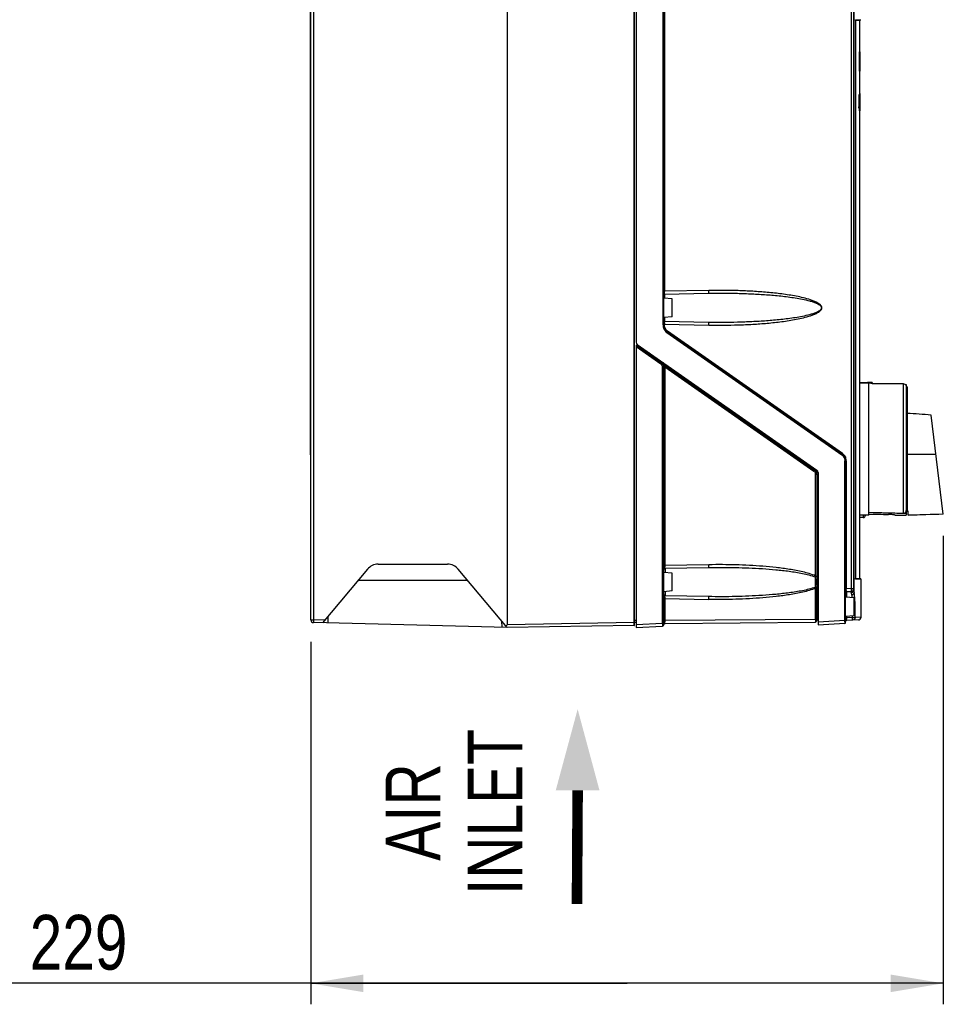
# Model space of a CAD drawing. Header units: inches. Extents: x 0 to 82.7, y 0 to 58.5.
# Tile 17 of 67: x 27.4 to 40.6, y 14.2 to 28.3. Entities that reach past the tile are written whole.
import ezdxf

# ---------------------------------------------------------------- set-up
doc = ezdxf.new("R2010")
doc.units = ezdxf.units.IN
doc.header["$LTSCALE"] = 4.547244
doc.header["$MEASUREMENT"] = 0
doc.layers.get('0').update_dxf_attribs({"linetype": 'CONTINUOUS'})
doc.styles.get("Standard").update_dxf_attribs({"font": 'txt', "width": 0.8})
doc.styles.add('TEXTSTYLE_6', font='txt', dxfattribs={"width": 0.8})
doc.dimstyles.new('DIMSTYLE_1', dxfattribs={"dimtxt": 0.78125, "dimasz": 0.75, "dimexe": 0.18, "dimexo": 0.0625, "dimgap": 0.09, "dimtad": 1, "dimdec": 0, "dimzin": 4, "dimdsep": 46, "dimtxsty": 'STANDARD', "dimblk": '_FILLED', "dimblk1": '_FILLED', "dimblk2": '_FILLED', "dimcen": 0.09, "dimadec": 0, "dimazin": 0, "dimtfac": 1, "dimtdec": 0, "dimtofl": 0, "dimtmove": 0, "dimatfit": 3, "dimldrblk": '_FILLED', "dimfxl": 1, "dimtolj": 1, "dimtzin": 4, "dimarcsym": 0})

# ---------------------------------------------------------------- blocks, each defined once
blk = doc.blocks.new('_FILLED')
at = {"color": 0, "linetype": 'BYBLOCK'}
blk.add_solid([(0, 0), (-1, 0.167), (-1, -0.167)], dxfattribs=at)
blk = doc.blocks.new('*D2')
at = {"color": 7, "linetype": 'CONTINUOUS'}
for p, q in [((40.571, 20.895), (40.571, 14.202)), ((31.538, 19.382), (31.538, 14.202)), ((36.055, 14.502), (27.043, 14.502)), ((31.538, 14.502), (36.055, 14.502)), ((40.571, 14.502), (36.055, 14.502))]:
    blk.add_line(p, q, dxfattribs=at)
at = {"color": 7, "linetype": 'CONTINUOUS', "xscale": 0.75, "yscale": 0.75, "zscale": 0.75, "rotation": 180}
blk.add_blockref('_FILLED', (31.538, 14.502), dxfattribs=at)
at = {"color": 7, "linetype": 'CONTINUOUS', "xscale": 0.75, "yscale": 0.75, "zscale": 0.75}
blk.add_blockref('_FILLED', (40.571, 14.502), dxfattribs=at)
at = {"color": 7, "linetype": 'CONTINUOUS', "insert": (28.918, 15.479), "char_height": 0.7812, "width": 1.875, "attachment_point": 3, "line_spacing_factor": 0.9}
blk.add_mtext('229', dxfattribs=at)
blk = doc.blocks.new('SYMBOL_3_BL2', base_point=(35.349, 17.027))
at = {"color": 7, "linetype": 'CONTINUOUS', "const_width": 0.15}
blk.add_lwpolyline([(35.349, 17.258), (35.339, 15.636)], dxfattribs=at)
at = {"color": 7, "linetype": 'CONTINUOUS'}
blk.add_solid([(35.661, 17.258), (35.349, 18.418), (35.036, 17.258)], dxfattribs=at)

msp = doc.modelspace()

# ---------------------------------------------------------------- linework, layer by layer
at = {"color": 7, "linetype": 'CONTINUOUS'}
for p, q in [((31.538, 19.694), (31.538, 36.006)), ((31.577, 36.006), (31.577, 19.694)), ((34.344, 36.079), (34.344, 19.621)), ((36.157, 19.654), (36.157, 36.047)), ((36.161, 19.615), (36.161, 36.085)), ((36.184, 36.127), (36.184, 23.66)), ((36.568, 23.906), (36.568, 36.064)), ((36.578, 23.906), (36.578, 36.091)), ((39.262, 20.14), (39.262, 35.854)), ((39.294, 20.119), (39.294, 35.854)), ((39.298, 20.085), (39.298, 35.854)), ((31.529, 34.543), (31.529, 22.053)), ((36.588, 29.938), (36.588, 24.387)), ((39.316, 28.263), (39.392, 28.263)), ((39.316, 28.259), (39.316, 28.259)), ((39.316, 28.259), (39.316, 20.284)), ((39.377, 28.256), (39.316, 28.256)), ((39.355, 28.26), (39.317, 28.26)), ((39.371, 28.26), (39.355, 28.26)), ((39.379, 28.26), (39.371, 28.26)), ((39.377, 27.805), (39.377, 28.256)), ((39.38, 28.26), (39.379, 28.26)), ((39.38, 28.26), (39.385, 28.261)), ((39.392, 28.263), (39.393, 28.263)), ((39.383, 27.805), (39.373, 27.805)), ((39.383, 27.808), (39.377, 27.808)), ((39.383, 27.808), (39.383, 27.808)), ((39.383, 27.53), (39.383, 27.805)), ((39.383, 27.53), (39.375, 27.53)), ((39.377, 27.202), (39.377, 27.53)), ((39.383, 27.199), (39.368, 27.199)), ((39.383, 27.202), (39.373, 27.202)), ((39.383, 27.214), (39.377, 27.214)), ((39.383, 27.202), (39.383, 27.214)), ((39.383, 27.002), (39.383, 27.199)), ((39.383, 27.002), (39.367, 27.002)), ((39.383, 26.999), (39.373, 26.999)), ((39.373, 26.983), (39.373, 26.979)), ((39.383, 26.964), (39.373, 26.964)), ((39.377, 20.286), (39.377, 26.964)), ((39.383, 26.964), (39.383, 26.999)), ((37.224, 24.398), (36.588, 24.387)), ((36.589, 24.348), (37.218, 24.359)), ((36.589, 24.348), (36.589, 24.288)), ((36.7, 24.278), (36.578, 24.289)), ((36.7, 24.024), (36.7, 24.278)), ((36.7, 24.024), (36.578, 24.013)), ((36.588, 23.915), (36.578, 23.915)), ((36.588, 23.915), (37.224, 23.904)), ((36.588, 23.915), (36.588, 23.906)), ((36.589, 24.014), (36.589, 23.955)), ((37.218, 23.943), (36.589, 23.954)), ((36.568, 23.906), (36.578, 23.906)), ((36.623, 23.799), (39.121, 22.05)), ((39.126, 22.06), (36.628, 23.809)), ((39.131, 22.07), (36.633, 23.819)), ((36.194, 23.634), (36.194, 23.611)), ((36.201, 23.628), (38.766, 21.832)), ((36.544, 23.365), (36.184, 23.618)), ((36.184, 23.618), (36.184, 19.584)), ((36.184, 23.596), (36.536, 23.349)), ((36.263, 23.584), (36.263, 23.562)), ((36.361, 23.515), (36.361, 23.493)), ((36.548, 23.362), (38.729, 21.835)), ((36.594, 23.301), (36.561, 23.301)), ((36.561, 19.642), (36.561, 23.301)), ((36.578, 19.623), (36.578, 23.301)), ((36.594, 23.309), (38.721, 21.819)), ((36.594, 23.301), (36.594, 20.47)), ((39.377, 23.084), (39.507, 23.084)), ((39.507, 23.076), (39.377, 23.076)), ((39.49, 23.082), (39.461, 23.081)), ((39.505, 23.083), (39.49, 23.082)), ((39.507, 21.187), (39.507, 23.076)), ((39.535, 23.084), (39.535, 23.076)), ((39.554, 23.084), (39.538, 23.084)), ((39.554, 23.084), (39.554, 23.063)), ((40.003, 23.063), (39.554, 23.063)), ((40.003, 21.218), (40.003, 23.063)), ((40.029, 23.053), (40.039, 23.053)), ((40.039, 23.053), (40.039, 23.039)), ((40.042, 23.037), (40.042, 21.187)), ((40.054, 23.021), (40.042, 23.021)), ((40.054, 23.021), (40.054, 21.248)), ((40.571, 21.204), (40.397, 22.618)), ((31.529, 22.053), (31.538, 22.053)), ((39.186, 21.963), (39.166, 21.963)), ((39.166, 19.683), (39.166, 21.963)), ((39.176, 19.656), (39.176, 21.963)), ((39.186, 21.963), (39.186, 20.136)), ((40.054, 22.059), (40.466, 22.061)), ((38.783, 21.799), (38.783, 19.623)), ((38.779, 21.771), (38.747, 21.771)), ((38.747, 20.32), (38.747, 21.771)), ((38.763, 21.771), (38.763, 20.32)), ((38.779, 21.771), (38.779, 20.32)), ((40.07, 21.242), (40.042, 21.242)), ((40.07, 21.248), (40.054, 21.248)), ((40.07, 21.187), (40.07, 21.248)), ((39.507, 21.187), (39.377, 21.187)), ((39.428, 21.155), (39.377, 21.155)), ((39.428, 21.187), (39.428, 21.155)), ((39.885, 21.187), (40.042, 21.187)), ((40.571, 21.204), (40.07, 21.187)), ((32.348, 20.418), (31.706, 19.652)), ((32.499, 20.488), (33.492, 20.488)), ((34.344, 19.583), (33.643, 20.418)), ((36.578, 20.47), (36.594, 20.47)), ((37.224, 20.481), (36.594, 20.47)), ((36.597, 20.431), (37.218, 20.442)), ((36.597, 20.431), (36.597, 20.37)), ((33.779, 20.256), (32.213, 20.256)), ((36.7, 20.361), (36.578, 20.372)), ((36.7, 20.107), (36.7, 20.361)), ((38.744, 20.161), (38.744, 20.306)), ((38.747, 20.32), (38.779, 20.32)), ((38.763, 20.32), (38.763, 20.312)), ((38.763, 20.312), (38.779, 20.312)), ((38.779, 20.32), (38.779, 20.312)), ((39.316, 20.286), (39.377, 20.286)), ((39.316, 20.284), (39.316, 20.284)), ((39.368, 20.28), (39.316, 20.28)), ((39.396, 20.276), (39.316, 20.276)), ((39.317, 20.282), (39.332, 20.282)), ((39.332, 20.282), (39.355, 20.282)), ((39.355, 20.282), (39.379, 20.282)), ((39.384, 20.28), (39.368, 20.28)), ((39.379, 20.282), (39.38, 20.282)), ((39.385, 20.281), (39.38, 20.282)), ((39.393, 20.28), (39.384, 20.28)), ((39.396, 19.732), (39.396, 20.276)), ((38.779, 20.148), (38.747, 20.148)), ((38.747, 19.701), (38.747, 20.148)), ((38.763, 20.156), (38.776, 20.156)), ((38.763, 19.682), (38.763, 20.148)), ((38.776, 20.156), (38.779, 20.156)), ((38.779, 20.156), (38.779, 20.148)), ((38.779, 20.148), (38.779, 19.745)), ((39.262, 20.14), (39.186, 20.136)), ((39.262, 20.14), (39.294, 20.14)), ((36.7, 20.107), (36.578, 20.096)), ((36.594, 19.997), (36.578, 19.997)), ((36.594, 19.997), (37.224, 19.986)), ((36.594, 19.997), (36.594, 19.683)), ((36.597, 20.098), (36.597, 20.038)), ((37.218, 20.026), (36.597, 20.037)), ((39.298, 20.007), (39.176, 20.017)), ((39.187, 20.097), (39.257, 20.1)), ((39.187, 20.097), (39.187, 20.016)), ((39.257, 20.083), (39.257, 20.1)), ((39.298, 19.752), (39.298, 20.006)), ((39.311, 19.879), (39.298, 19.879)), ((39.311, 19.728), (39.311, 19.879)), ((31.538, 19.694), (31.577, 19.694)), ((31.738, 19.69), (31.577, 19.694)), ((31.784, 19.65), (31.787, 19.748)), ((36.161, 19.691), (36.184, 19.691)), ((38.747, 19.701), (36.594, 19.683)), ((38.747, 19.701), (38.763, 19.701)), ((38.763, 19.745), (38.779, 19.745)), ((38.763, 19.745), (38.763, 19.737)), ((38.78, 19.714), (38.78, 19.723)), ((39.298, 19.752), (39.176, 19.742)), ((39.187, 19.742), (39.187, 19.723)), ((39.274, 19.728), (39.187, 19.723)), ((39.359, 19.693), (39.187, 19.684)), ((39.274, 19.728), (39.274, 19.75)), ((39.274, 19.728), (39.311, 19.728)), ((39.396, 19.732), (39.311, 19.728)), ((34.344, 19.583), (31.577, 19.655)), ((34.262, 19.679), (34.265, 19.585)), ((36.157, 19.654), (34.344, 19.622)), ((36.157, 19.614), (34.344, 19.583)), ((36.161, 19.654), (36.157, 19.654)), ((36.157, 19.648), (36.157, 19.654)), ((36.157, 19.634), (36.157, 19.648)), ((36.157, 19.614), (36.161, 19.615)), ((36.184, 19.656), (36.161, 19.656)), ((36.561, 19.642), (36.184, 19.623)), ((36.184, 19.584), (36.559, 19.603)), ((36.561, 19.642), (36.578, 19.642)), ((36.578, 19.683), (36.594, 19.683)), ((36.597, 19.643), (38.743, 19.662)), ((39.166, 19.683), (38.783, 19.663)), ((38.783, 19.623), (39.165, 19.644)), ((39.166, 19.683), (39.176, 19.683))]:
    msp.add_line(p, q, dxfattribs=at)
for points in [[(39.316, 28.259), (39.316, 28.26), (39.316, 28.261), (39.316, 28.262), (39.316, 28.263), (39.316, 28.264), (39.316, 28.264), (39.316, 28.265), (39.316, 28.265)], [(39.316, 20.278), (39.316, 20.277), (39.316, 20.277), (39.316, 20.278), (39.316, 20.278), (39.316, 20.279), (39.316, 20.279), (39.316, 20.28), (39.316, 20.281), (39.316, 20.282), (39.316, 20.283), (39.316, 20.284)]]:
    msp.add_lwpolyline(points, dxfattribs=at)
for centre, radius, start, end in [((39.381, 28.256), 0.00394, 99.994, 180), ((36.59, 24.336), 0.0118, 91, 180), ((37.355, 24.383), 0.767, 179.7089, 180.0852), ((37.193, 23.92), 0.605, 178.6571, 179.5483), ((37.33, 23.919), 0.742, 179.5256, 179.9124), ((37.355, 23.919), 0.767, 179.9097, 180.2911), ((36.697, 23.906), 0.129, 180.0156, 186.2498), ((36.699, 23.906), 0.131, 186.2399, 198.2276), ((36.697, 23.905), 0.129, 198.266, 204.3713), ((36.696, 23.906), 0.118, 180, 235), ((36.694, 23.906), 0.106, 204.3709, 210.5222), ((36.694, 23.905), 0.106, 228.7097, 234.985), ((36.224, 23.66), 0.0394, 180, 235), ((36.503, 23.301), 0.0588, 48.7102, 54.9847), ((36.56, 23.378), 0.0197, 150.9716, 163.3152), ((36.499, 23.301), 0.0787, 0, 55), ((36.444, 23.222), 0.175, 50.4486, 53.4237), ((36.447, 23.225), 0.171, 47.5213, 50.4483), ((36.503, 23.301), 0.0587, 0.0123, 18.2454), ((36.485, 23.258), 0.12, 31.9191, 35.4176), ((36.497, 23.265), 0.106, 28.0508, 31.9232), ((36.509, 23.271), 0.0933, 23.7736, 28.0536), ((36.7, 22.047), 1.267, 94.8267, 94.9621), ((39.596, 20.231), 2.853, 91.227, 91.8174), ((39.515, 24.03), 0.947, 271.185, 271.3854), ((39.515, 24.016), 0.941, 271.1947, 271.3743), ((39.515, 24.022), 0.946, 271.3727, 272.3865), ((28.91, -135.334), 158.37, 85.84051, 85.96495), ((39.06, 21.964), 0.106, 48.7097, 54.985), ((39.058, 21.963), 0.118, 0, 55), ((39.056, 21.964), 0.129, 48.712, 54.985), ((39.06, 21.963), 0.106, 24.3709, 30.5222), ((39.057, 21.964), 0.129, 18.2702, 24.376), ((39.055, 21.963), 0.131, 0.0731, 18.2217), ((38.687, 21.771), 0.0595, 36.6847, 54.9271), ((38.684, 21.771), 0.0785, 12.1422, 30.4525), ((38.743, 21.799), 0.0394, 0, 55), ((38.687, 21.771), 0.0593, 0.047, 12.2675), ((38.683, 21.771), 0.0794, 6.1112, 12.1377), ((38.685, 21.771), 0.0783, 0.0151, 6.118), ((38.681, 21.771), 0.0979, 0.0156, 6.2378), ((40.003, 21.257), 0.0395, 323.9847, 330.0238), ((40, 21.258), 0.042, 347.9644, 359.9926), ((39.428, 21.187), 0.0315, 270, 360), ((32.499, 20.291), 0.197, 90, 140), ((33.492, 20.291), 0.197, 40, 90), ((36.598, 20.411), 0.0197, 91, 180), ((37.047, 20.466), 0.453, 179.5078, 180.7674), ((36.959, 20.465), 0.365, 180.7331, 182.2088), ((38.321, 20.406), 0.434, 346.6939, 348.523), ((39.381, 20.286), 0.00394, 180, 260.006), ((38.321, 20.062), 0.434, 11.477, 13.3062), ((38.743, 20.099), 0.0621, 86.663, 89.6851), ((38.008, 20.15), 0.755, 359.8217, 0.4044), ((39.958, 20.124), 0.772, 179.128, 179.5015), ((39.255, 20.14), 0.0394, 273, 360), ((39.261, 20.119), 0.0331, 348.9469, 359.922), ((36.598, 20.056), 0.0197, 180, 269), ((36.958, 20.003), 0.363, 177.7679, 179.249), ((37.047, 20.001), 0.453, 179.2141, 180.4924), ((39.188, 20.085), 0.0118, 93, 180), ((39.32, 20.083), 0.0625, 180.0448, 182.3285), ((39.335, 20.083), 0.0783, 182.3229, 184.2692), ((39.256, 20.122), 0.0391, 299.2521, 308.614), ((39.852, 20.174), 0.561, 188.6413, 189.1132), ((37.485, 19.885), 1.826, 1.6264, 2.2809), ((37.394, 19.882), 1.917, 1.5006, 1.631), ((37.322, 19.88), 1.99, 0.7482, 1.4974), ((37.266, 19.879), 2.045, 359.9999, 0.7513), ((31.578, 19.694), 0.0394, 180, 268.5), ((38.783, 19.686), 0.0197, 90.5, 180), ((39.243, 19.743), 0.463, 179.7968, 180.4522), ((39.208, 19.743), 0.429, 180.4098, 181.2153), ((39.118, 19.74), 0.339, 181.1416, 183.0269), ((41.69, 19.684), 2.502, 179.1049, 179.2226), ((41.27, 19.689), 2.082, 179.208, 179.608), ((39.357, 19.732), 0.0394, 273.0001, 0.006), ((36.157, 19.622), 0.00787, 271, 300.0001), ((36.558, 19.623), 0.0197, 272.8622, 360), ((36.598, 19.624), 0.0197, 90.5, 181.6471), ((37.054, 19.681), 0.46, 179.7576, 180.3823), ((37.041, 19.681), 0.447, 180.3779, 181.0143), ((36.96, 19.679), 0.366, 180.9774, 182.4531), ((38.743, 19.682), 0.0197, 270.5, 360), ((39.164, 19.655), 0.0118, 273, 360), ((38.492, 19.672), 0.674, 359.2732, 0.9344), ((39.188, 19.672), 0.0118, 93, 180)]:
    msp.add_arc(centre, radius, start, end, dxfattribs=at)
for centre, major_axis, ratio, start_param, end_param in [((28.373, 26.727), (0, 43.484), 0.253059, -1.552334, -1.545995), ((28.373, 29.277), (0, 52.987), 0.207671, -1.613735, -1.610016), ((28.373, 26.34), (0, 24.81), 0.44353, -1.544871, -1.544239), ((28.373, 26.34), (0, 24.81), 0.44353, -1.545661, -1.545029), ((42.787, 22.131), (10.8, 0), 0.087489, -1.879416, -1.831553), ((42.742, 22.131), (10.8, 0), 0.087489, 4.40814, 4.459709), ((41.587, 22.131), (10.8, 0), 0.087489, -1.764555, -1.738244), ((3.412, 21.976), (50.961, 0.194), 0.026107, -0.76805, -0.753804)]:
    msp.add_ellipse(centre, major_axis=major_axis, ratio=ratio, start_param=start_param, end_param=end_param, dxfattribs=at)
for points, knots in [([(39.316, 28.259), (39.316, 28.26), (39.315, 28.261), (39.316, 28.266), (39.316, 28.265)], [0, 0, 0, 0, 0.465385, 1, 1, 1, 1]), ([(36.589, 24.348), (36.589, 24.348), (36.589, 24.353), (36.588, 24.358), (36.588, 24.37), (36.588, 24.378), (36.588, 24.382)], [0, 0, 0, 0, 0.07426, 0.28321, 0.604815, 1, 1, 1, 1]), ([(37.218, 24.359), (37.22, 24.359), (37.222, 24.364), (37.224, 24.376), (37.224, 24.389), (37.224, 24.398)], [0, 0, 0, 0, 0.096599, 0.312963, 1, 1, 1, 1]), ([(37.218, 24.359), (37.356, 24.362), (37.563, 24.361), (37.839, 24.351), (38.045, 24.339), (38.217, 24.324), (38.354, 24.308), (38.457, 24.293), (38.558, 24.275), (38.643, 24.256), (38.709, 24.237), (38.757, 24.219), (38.796, 24.199), (38.823, 24.177), (38.834, 24.151), (38.823, 24.125), (38.796, 24.103), (38.757, 24.083), (38.709, 24.065), (38.643, 24.046), (38.558, 24.027), (38.457, 24.009), (38.354, 23.994), (38.217, 23.978), (38.045, 23.963), (37.839, 23.951), (37.563, 23.941), (37.356, 23.941), (37.218, 23.943)], [0, 0, 0, 0, 0.125003, 0.187499, 0.249989, 0.312476, 0.343719, 0.374964, 0.406209, 0.437458, 0.453088, 0.468722, 0.484358, 0.492199, 0.499993, 0.507795, 0.515643, 0.531278, 0.546912, 0.562542, 0.593791, 0.625036, 0.656281, 0.687524, 0.750011, 0.812501, 0.874997, 1, 1, 1, 1]), ([(37.224, 23.904), (37.363, 23.901), (37.572, 23.903), (37.849, 23.915), (38.057, 23.93), (38.23, 23.949), (38.368, 23.968), (38.471, 23.986), (38.573, 24.008), (38.657, 24.031), (38.722, 24.054), (38.77, 24.076), (38.814, 24.102), (38.848, 24.151), (38.814, 24.2), (38.77, 24.226), (38.722, 24.248), (38.657, 24.272), (38.573, 24.295), (38.471, 24.316), (38.368, 24.334), (38.23, 24.354), (38.057, 24.372), (37.849, 24.387), (37.572, 24.4), (37.363, 24.401), (37.224, 24.398)], [0, 0, 0, 0, 0.125015, 0.187529, 0.250044, 0.312564, 0.343829, 0.375097, 0.406371, 0.437653, 0.453305, 0.468966, 0.484632, 0.500001, 0.515369, 0.531034, 0.546695, 0.562347, 0.593629, 0.624903, 0.656171, 0.687436, 0.749956, 0.812472, 0.874985, 1, 1, 1, 1]), ([(36.588, 23.934), (36.588, 23.939), (36.588, 23.945), (36.588, 23.952), (36.589, 23.954)], [0, 0, 0, 0, 0.674731, 1, 1, 1, 1]), ([(37.224, 23.904), (37.224, 23.913), (37.224, 23.926), (37.222, 23.938), (37.22, 23.943), (37.218, 23.943)], [0, 0, 0, 0, 0.686734, 0.903311, 1, 1, 1, 1]), ([(36.628, 23.809), (36.629, 23.808), (36.626, 23.804), (36.625, 23.801), (36.623, 23.799)], [0, 0, 0, 0, 0.299045, 1, 1, 1, 1]), ([(36.633, 23.819), (36.632, 23.817), (36.631, 23.814), (36.627, 23.81), (36.628, 23.809)], [0, 0, 0, 0, 0.700537, 1, 1, 1, 1]), ([(36.536, 23.349), (36.538, 23.352), (36.541, 23.357), (36.545, 23.363), (36.544, 23.365)], [0, 0, 0, 0, 0.650267, 1, 1, 1, 1]), ([(36.578, 23.307), (36.578, 23.308), (36.58, 23.307), (36.581, 23.308), (36.586, 23.308), (36.589, 23.309), (36.591, 23.309)], [0, 0, 0, 0, 0.070979, 0.275563, 0.595196, 1, 1, 1, 1]), ([(39.121, 22.05), (39.123, 22.052), (39.124, 22.055), (39.127, 22.059), (39.126, 22.06)], [0, 0, 0, 0, 0.700537, 1, 1, 1, 1]), ([(39.126, 22.06), (39.125, 22.061), (39.128, 22.065), (39.129, 22.068), (39.131, 22.07)], [0, 0, 0, 0, 0.299045, 1, 1, 1, 1]), ([(38.721, 21.819), (38.723, 21.822), (38.726, 21.827), (38.729, 21.832), (38.73, 21.835)], [0, 0, 0, 0, 0.631164, 1, 1, 1, 1]), ([(38.729, 21.835), (38.729, 21.837), (38.732, 21.842), (38.734, 21.846), (38.736, 21.849)], [0, 0, 0, 0, 0.32231, 1, 1, 1, 1]), ([(39.868, 21.193), (39.863, 21.194), (39.836, 21.198), (39.808, 21.2), (39.787, 21.2)], [0, 0, 0, 0, 0.194551, 1, 1, 1, 1]), ([(39.885, 21.188), (39.885, 21.19), (39.876, 21.191), (39.872, 21.193), (39.868, 21.193)], [0, 0, 0, 0, 0.274494, 1, 1, 1, 1]), ([(36.597, 20.431), (36.597, 20.431), (36.596, 20.433), (36.595, 20.439), (36.595, 20.446), (36.594, 20.451)], [0, 0, 0, 0, 0.077324, 0.274823, 1, 1, 1, 1]), ([(37.218, 20.442), (37.22, 20.442), (37.222, 20.447), (37.224, 20.459), (37.224, 20.472), (37.224, 20.481)], [0, 0, 0, 0, 0.096599, 0.312963, 1, 1, 1, 1]), ([(37.218, 20.442), (37.346, 20.444), (37.603, 20.444), (37.923, 20.431), (38.178, 20.411), (38.369, 20.39), (38.559, 20.36), (38.684, 20.33), (38.744, 20.306)], [0, 0, 0, 0, 0.250064, 0.500079, 0.625081, 0.750078, 0.875072, 1, 1, 1, 1]), ([(38.747, 20.32), (38.688, 20.347), (38.564, 20.381), (38.375, 20.417), (38.184, 20.442), (37.929, 20.466), (37.609, 20.482), (37.352, 20.483), (37.224, 20.481)], [0, 0, 0, 0, 0.125002, 0.250038, 0.375055, 0.50006, 0.750031, 1, 1, 1, 1]), ([(38.763, 20.312), (38.763, 20.31), (38.754, 20.307), (38.748, 20.306), (38.744, 20.306)], [0, 0, 0, 0, 0.348153, 1, 1, 1, 1]), ([(38.763, 20.312), (38.763, 20.286), (38.76, 20.234), (38.763, 20.182), (38.763, 20.156)], [0, 0, 0, 0, 0.5, 1, 1, 1, 1]), ([(38.779, 20.156), (38.779, 20.182), (38.774, 20.234), (38.779, 20.286), (38.779, 20.312)], [0, 0, 0, 0, 0.499989, 1, 1, 1, 1]), ([(39.316, 20.276), (39.316, 20.276), (39.316, 20.279), (39.316, 20.28), (39.316, 20.282)], [0, 0, 0, 0, 0.266786, 1, 1, 1, 1]), ([(38.744, 20.161), (38.684, 20.137), (38.559, 20.108), (38.369, 20.078), (38.178, 20.057), (37.923, 20.037), (37.603, 20.024), (37.346, 20.023), (37.218, 20.026)], [0, 0, 0, 0, 0.12493, 0.249925, 0.374921, 0.499923, 0.749937, 1, 1, 1, 1]), ([(38.747, 20.148), (38.688, 20.121), (38.564, 20.086), (38.375, 20.051), (38.184, 20.026), (37.929, 20.001), (37.609, 19.985), (37.352, 19.984), (37.224, 19.986)], [0, 0, 0, 0, 0.125002, 0.250038, 0.375055, 0.50006, 0.750031, 1, 1, 1, 1]), ([(38.763, 20.156), (38.763, 20.158), (38.756, 20.16), (38.751, 20.161), (38.747, 20.161)], [0, 0, 0, 0, 0.347224, 1, 1, 1, 1]), ([(39.187, 20.097), (39.187, 20.096), (39.187, 20.102), (39.186, 20.107), (39.186, 20.118), (39.186, 20.126), (39.186, 20.131)], [0, 0, 0, 0, 0.073349, 0.282077, 0.604274, 1, 1, 1, 1]), ([(39.257, 20.1), (39.258, 20.1), (39.26, 20.105), (39.262, 20.117), (39.262, 20.13), (39.262, 20.14)], [0, 0, 0, 0, 0.09658, 0.312836, 1, 1, 1, 1]), ([(39.297, 20.09), (39.297, 20.093), (39.295, 20.102), (39.294, 20.112), (39.294, 20.119)], [0, 0, 0, 0, 0.285775, 1, 1, 1, 1]), ([(36.594, 20.017), (36.595, 20.021), (36.595, 20.028), (36.596, 20.034), (36.597, 20.036)], [0, 0, 0, 0, 0.672713, 1, 1, 1, 1]), ([(37.224, 19.986), (37.224, 19.996), (37.224, 20.009), (37.222, 20.021), (37.22, 20.026), (37.218, 20.026)], [0, 0, 0, 0, 0.686734, 0.903311, 1, 1, 1, 1]), ([(39.257, 20.078), (39.257, 20.076), (39.258, 20.068), (39.26, 20.06), (39.261, 20.054)], [0, 0, 0, 0, 0.218823, 1, 1, 1, 1]), ([(39.261, 20.054), (39.27, 20.055), (39.287, 20.062), (39.297, 20.078), (39.298, 20.085)], [0, 0, 0, 0, 0.534392, 1, 1, 1, 1]), ([(39.261, 20.054), (39.262, 20.051), (39.264, 20.036), (39.266, 20.021), (39.268, 20.009)], [0, 0, 0, 0, 0.22347, 1, 1, 1, 1]), ([(39.305, 20.028), (39.305, 20.034), (39.303, 20.053), (39.3, 20.072), (39.298, 20.085)], [0, 0, 0, 0, 0.276609, 1, 1, 1, 1]), ([(39.31, 19.957), (39.309, 19.964), (39.308, 19.987), (39.307, 20.011), (39.305, 20.028)], [0, 0, 0, 0, 0.263554, 1, 1, 1, 1]), ([(31.577, 19.694), (31.577, 19.689), (31.576, 19.68), (31.577, 19.668), (31.576, 19.66), (31.577, 19.657), (31.577, 19.655), (31.577, 19.655)], [0, 0, 0, 0, 0.382321, 0.706429, 0.923102, 0.980091, 1, 1, 1, 1]), ([(38.763, 19.737), (38.763, 19.739), (38.771, 19.739), (38.775, 19.74), (38.779, 19.74)], [0, 0, 0, 0, 0.296003, 1, 1, 1, 1]), ([(39.187, 19.684), (39.187, 19.684), (39.188, 19.687), (39.187, 19.69), (39.187, 19.696), (39.187, 19.701), (39.187, 19.704)], [0, 0, 0, 0, 0.06809, 0.26762, 0.585433, 1, 1, 1, 1]), ([(39.274, 19.689), (39.275, 19.689), (39.274, 19.695), (39.275, 19.701), (39.275, 19.714), (39.274, 19.723), (39.274, 19.728)], [0, 0, 0, 0, 0.078386, 0.294958, 0.618415, 1, 1, 1, 1]), ([(39.311, 19.728), (39.311, 19.718), (39.304, 19.698), (39.284, 19.689), (39.274, 19.689)], [0, 0, 0, 0, 0.501335, 1, 1, 1, 1]), ([(34.319, 19.612), (34.323, 19.613), (34.331, 19.615), (34.342, 19.617), (34.344, 19.621)], [0, 0, 0, 0, 0.499358, 1, 1, 1, 1]), ([(36.157, 19.614), (36.157, 19.614), (36.156, 19.617), (36.157, 19.62), (36.157, 19.627), (36.157, 19.631), (36.157, 19.634)], [0, 0, 0, 0, 0.068298, 0.26817, 0.585917, 1, 1, 1, 1]), ([(36.562, 19.623), (36.561, 19.618), (36.561, 19.612), (36.561, 19.605), (36.56, 19.603)], [0, 0, 0, 0, 0.669237, 1, 1, 1, 1]), ([(36.597, 19.644), (36.596, 19.646), (36.595, 19.652), (36.595, 19.659), (36.595, 19.663)], [0, 0, 0, 0, 0.327143, 1, 1, 1, 1]), ([(38.745, 19.665), (38.745, 19.665), (38.744, 19.664), (38.744, 19.663), (38.744, 19.662)], [0, 0, 0, 0, 0.609307, 1, 1, 1, 1]), ([(38.746, 19.682), (38.746, 19.68), (38.746, 19.674), (38.745, 19.669), (38.745, 19.665)], [0, 0, 0, 0, 0.316133, 1, 1, 1, 1]), ([(39.166, 19.663), (39.166, 19.659), (39.166, 19.652), (39.166, 19.646), (39.165, 19.644)], [0, 0, 0, 0, 0.672616, 1, 1, 1, 1])]:
    msp.add_open_spline(points, degree=3, knots=knots, dxfattribs=at)
for points in [[(36.58, 23.852), (36.589, 23.831), (36.605, 23.812), (36.623, 23.799)], [(36.597, 23.862), (36.591, 23.875), (36.588, 23.891), (36.588, 23.906)], [(36.624, 23.826), (36.615, 23.833), (36.608, 23.842), (36.602, 23.852)], [(36.56, 23.359), (36.558, 23.359), (36.555, 23.359), (36.553, 23.36)], [(36.568, 23.36), (36.565, 23.359), (36.563, 23.359), (36.56, 23.359)], [(36.583, 23.328), (36.577, 23.336), (36.57, 23.344), (36.562, 23.351)], [(36.576, 23.367), (36.574, 23.364), (36.571, 23.362), (36.568, 23.36)], [(36.541, 23.345), (36.549, 23.338), (36.555, 23.329), (36.558, 23.319)], [(36.594, 23.301), (36.594, 23.304), (36.594, 23.306), (36.594, 23.309)], [(39.461, 23.081), (39.442, 23.08), (39.422, 23.078), (39.403, 23.077)], [(39.535, 23.076), (39.526, 23.075), (39.518, 23.075), (39.51, 23.076)], [(40.025, 23.057), (40.018, 23.061), (40.011, 23.063), (40.003, 23.063)], [(40.039, 23.039), (40.036, 23.046), (40.031, 23.052), (40.025, 23.057)], [(39.13, 22.043), (39.139, 22.036), (39.146, 22.027), (39.152, 22.017)], [(39.142, 22.061), (39.156, 22.049), (39.167, 22.034), (39.175, 22.017)], [(39.157, 22.007), (39.163, 21.994), (39.166, 21.978), (39.166, 21.963)], [(38.729, 21.835), (38.739, 21.829), (38.746, 21.82), (38.752, 21.811)], [(38.735, 21.806), (38.74, 21.799), (38.743, 21.792), (38.745, 21.783)], [(38.771, 21.811), (38.765, 21.824), (38.756, 21.835), (38.746, 21.845)], [(38.779, 21.782), (38.778, 21.792), (38.775, 21.802), (38.771, 21.811)], [(40.037, 21.238), (40.039, 21.241), (40.041, 21.245), (40.041, 21.25)], [(40.003, 21.218), (40.015, 21.218), (40.028, 21.225), (40.035, 21.234)], [(39.281, 20.092), (39.287, 20.097), (39.292, 20.105), (39.294, 20.113)], [(39.257, 20.083), (39.263, 20.083), (39.27, 20.085), (39.276, 20.088)], [(38.747, 19.701), (38.747, 19.695), (38.746, 19.688), (38.746, 19.682)], [(36.561, 19.642), (36.562, 19.636), (36.562, 19.629), (36.562, 19.623)]]:
    msp.add_open_spline(points, degree=3, dxfattribs=at)

# ---------------------------------------------------------------- block references
msp.add_blockref('SYMBOL_3_BL2', (35.349, 17.027), dxfattribs=at)

# ---------------------------------------------------------------- texts
at = {"color": 7, "linetype": 'CONTINUOUS', "insert": (32.606, 16.949), "char_height": 0.7812, "width": 2.57812, "attachment_point": 2, "rotation": 90, "line_spacing_factor": 0.9, "style": 'TEXTSTYLE_6'}
msp.add_mtext('AIR \\PINLET', dxfattribs=at)

# ---------------------------------------------------------------- dimensions: what is measured, and where the dimension line sits
at = {"color": 7, "linetype": 'CONTINUOUS'}
dim = msp.add_linear_dim(base=(31.538, 14.502), p1=(40.571, 20.895), p2=(31.538, 19.382), angle=180, dimstyle='DIMSTYLE_1', dxfattribs=at)
dim.commit()
dim.dimension.update_dxf_attribs({"geometry": '*D2', "text_midpoint": (26.105, 15.088), "dimtype": 160})

doc.saveas('drawing.dxf')
